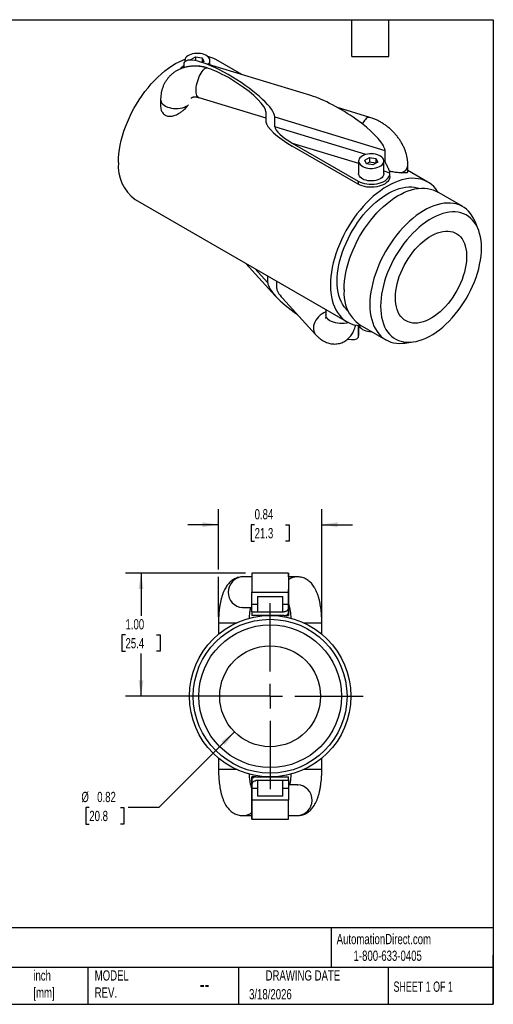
# Model space of a CAD drawing. Header units: inches. Extents: x 0.2 to 10.8, y 0.2 to 8.2.
# Tile 2 of 2: x 6.9 to 10.8, y 0.2 to 8.2. Entities that reach past the tile are written whole.
import ezdxf

# ---------------------------------------------------------------- set-up
doc = ezdxf.new("R2010")
doc.units = ezdxf.units.IN
doc.header["$MEASUREMENT"] = 0
doc.linetypes.add('SLD-Center', pattern=[0.75, 0.6, -0.05, 0.05, -0.05])
doc.linetypes.add('SLD-Solid', pattern=[0])
doc.layers.add('CENTER', color=40, linetype='SLD-Center')
doc.layers.add('DIMENSIONS', color=140, linetype='SLD-Solid', lineweight=25)
doc.layers.add('TEXT', color=140, linetype='SLD-Solid', lineweight=25)
doc.styles.add('SLDTEXTSTYLE0', font='TXT', dxfattribs={"width": 0.7})
doc.styles.add('SLDTEXTSTYLE1', font='TXT', dxfattribs={"width": 0.65})
doc.dimstyles.new('SLDDIMSTYLE2', dxfattribs={"dimtxt": 0.084961, "dimasz": 0.13, "dimexe": 0, "dimexo": 0.0625, "dimgap": 0.02124, "dimtad": 0, "dimtih": 1, "dimtoh": 1, "dimrnd": 1e-09, "dimzin": 4, "dimdsep": 46, "dimtxsty": 'SLDTEXTSTYLE0', "dimsah": 1, "dimcen": 0.09, "dimadec": 0, "dimazin": 1, "dimtfac": 1, "dimtofl": 0, "dimtmove": 0, "dimatfit": 3, "dimfxl": 0, "dimfrac": 2, "dimtolj": 1, "dimtzin": 12, "dimarcsym": 0})
doc.dimstyles.new('SLDDIMSTYLE3', dxfattribs={"dimtxt": 0.084961, "dimasz": 0.13, "dimexe": 0, "dimexo": 0.0625, "dimgap": 0.02124, "dimtad": 0, "dimtih": 1, "dimtoh": 1, "dimrnd": 1e-09, "dimdsep": 46, "dimtxsty": 'SLDTEXTSTYLE0', "dimsah": 1, "dimcen": 0, "dimadec": 0, "dimazin": 2, "dimtfac": 1, "dimtofl": 0, "dimtmove": 0, "dimatfit": 3, "dimfxl": 0, "dimfrac": 2, "dimtolj": 1, "dimtzin": 12, "dimarcsym": 0})
doc.dimstyles.new('SLDDIMSTYLE4', dxfattribs={"dimtxt": 0.084961, "dimasz": 0.13, "dimexe": 0, "dimexo": 0.0625, "dimgap": 0.02124, "dimtad": 0, "dimtih": 1, "dimtoh": 1, "dimrnd": 1e-09, "dimdsep": 46, "dimtxsty": 'SLDTEXTSTYLE0', "dimsah": 1, "dimcen": 0.09, "dimadec": 0, "dimazin": 2, "dimtfac": 1, "dimtmove": 0, "dimatfit": 0, "dimfxl": 0, "dimfrac": 2, "dimtolj": 1, "dimtzin": 12, "dimarcsym": 0})

# ---------------------------------------------------------------- blocks, each defined once
blk = doc.blocks.new('_D_3')
at = {"layer": 'DIMENSIONS'}
for p, q in [((8.7356, 3.7533), (7.7609, 3.7533)), ((7.8859, 3.7533), (7.8859, 3.4073)), ((7.7596, 3.2533), (7.7311, 3.2533)), ((7.7311, 3.2533), (7.7311, 3.1183)), ((8.0121, 3.2533), (8.0406, 3.2533)), ((8.0406, 3.2533), (8.0406, 3.1183)), ((7.7311, 3.1183), (7.7596, 3.1183)), ((7.8859, 2.7533), (7.8859, 3.0992)), ((8.0406, 3.1183), (8.0121, 3.1183)), ((8.8856, 2.7533), (7.7609, 2.7533))]:
    blk.add_line(p, q, dxfattribs=at)
for points in [[(7.8859, 3.7533), (7.8659, 3.6233), (7.9059, 3.6233)], [(7.8859, 2.7533), (7.9059, 2.8833), (7.8659, 2.8833)]]:
    blk.add_solid(points, dxfattribs=at)
at = {"layer": 'DIMENSIONS', "char_height": 0.08333, "attachment_point": 1, "style": 'SLDTEXTSTYLE0'}
for s, insert in [('1.00', (7.7596, 3.3797)), ('25.4', (7.7596, 3.2257))]:
    blk.add_mtext(s, dxfattribs=dict(at, insert=insert))
blk = doc.blocks.new('_D_4')
at = {"layer": 'DIMENSIONS'}
for p, q in [((8.6457, 2.4634), (8.032, 1.8497)), ((7.4654, 1.8497), (7.4369, 1.8497)), ((7.4369, 1.8497), (7.4369, 1.7147)), ((7.7179, 1.8497), (7.7464, 1.8497)), ((7.7464, 1.8497), (7.7464, 1.7147)), ((8.032, 1.8497), (7.782, 1.8497)), ((7.4369, 1.7147), (7.4654, 1.7147)), ((7.7464, 1.7147), (7.7179, 1.7147))]:
    blk.add_line(p, q, dxfattribs=at)
blk.add_solid([(8.6457, 2.4634), (8.5396, 2.3856), (8.5679, 2.3573)], dxfattribs=at)
at = {"layer": 'DIMENSIONS', "char_height": 0.08333, "attachment_point": 1, "style": 'SLDTEXTSTYLE0'}
for s, insert in [('%%c', (7.4012, 1.9762)), ('0.82', (7.5295, 1.9762)), ('20.8', (7.4654, 1.8221))]:
    blk.add_mtext(s, dxfattribs=dict(at, insert=insert))
blk = doc.blocks.new('_D_5')
at = {"layer": 'DIMENSIONS'}
for p, q in [((8.5156, 3.7833), (8.5156, 4.272)), ((9.3556, 3.3983), (9.3556, 4.272)), ((8.5156, 4.147), (8.2656, 4.147)), ((8.8093, 4.147), (8.7808, 4.147)), ((8.7808, 4.147), (8.7808, 4.012)), ((9.0618, 4.147), (9.0903, 4.147)), ((9.0903, 4.147), (9.0903, 4.012)), ((9.3556, 4.147), (9.6056, 4.147)), ((8.7808, 4.012), (8.8093, 4.012)), ((9.0903, 4.012), (9.0618, 4.012)), ((8.5156, 3.3983), (8.5156, 3.7233))]:
    blk.add_line(p, q, dxfattribs=at)
for points in [[(8.5156, 4.147), (8.3856, 4.167), (8.3856, 4.127)], [(9.3556, 4.147), (9.4856, 4.127), (9.4856, 4.167)]]:
    blk.add_solid(points, dxfattribs=at)
at = {"layer": 'DIMENSIONS', "char_height": 0.08333, "attachment_point": 1, "style": 'SLDTEXTSTYLE0'}
for s, insert in [('0.84', (8.8093, 4.2734)), ('21.3', (8.8093, 4.1194))]:
    blk.add_mtext(s, dxfattribs=dict(at, insert=insert))
blk = doc.blocks.new('SW_CENTERMARKSYMBOL_0')
at = {"layer": 'CENTER', "color": 0}
for p, q in [((0, 0.2), (0, 0.756)), ((0, 0), (0, 0.1)), ((-0.2, 0), (-0.756, 0)), ((0, 0), (-0.1, 0)), ((0, 0), (0, -0.1)), ((0, 0), (0.1, 0)), ((0.2, 0), (0.756, 0)), ((0, -0.2), (0, -0.756))]:
    blk.add_line(p, q, dxfattribs=at)

msp = doc.modelspace()

# ---------------------------------------------------------------- linework, layer by layer
for p, q in [((8.2912, 7.9256), (8.3294, 7.9477)), ((8.2934, 7.9209), (8.2912, 7.9256)), ((8.3294, 7.9477), (8.3817, 7.9396)), ((8.3294, 7.9477), (8.3294, 7.916)), ((8.3817, 7.9396), (8.3957, 7.9094)), ((8.3817, 7.9396), (8.3817, 7.9022)), ((8.7051, 7.804), (8.4946, 7.9255)), ((8.2336, 7.8863), (8.2336, 7.8599)), ((8.2374, 7.8611), (8.2374, 7.9027)), ((8.2409, 7.9175), (8.2409, 7.9075)), ((9.2675, 7.6332), (8.3722, 7.9051)), ((8.3957, 7.9094), (8.3827, 7.9019)), ((8.4459, 7.8827), (8.4459, 7.9175)), ((8.0452, 7.6003), (8.0452, 7.5463)), ((8.3551, 7.6177), (8.901, 7.4519)), ((9.746, 7.4565), (9.4829, 7.5364)), ((8.901, 7.501), (8.901, 7.4201)), ((8.9725, 7.4597), (9.8675, 7.1879)), ((8.9725, 7.3788), (8.9725, 7.4597)), ((9.7123, 7.1542), (8.9725, 7.3788)), ((9.1156, 7.2473), (9.6516, 6.9378)), ((9.1156, 7.2473), (9.6552, 7.0834)), ((9.6516, 6.9133), (9.1156, 7.2228)), ((9.7054, 7.1092), (9.7437, 7.1313)), ((9.7437, 7.1313), (9.7959, 7.1232)), ((9.7437, 7.1313), (9.7437, 7.093)), ((9.7959, 7.1232), (9.8099, 7.093)), ((9.7959, 7.1232), (9.7959, 7.0849)), ((9.8675, 7.1879), (9.8675, 7.107)), ((9.6552, 7.1011), (9.6552, 6.999)), ((9.7194, 7.079), (9.7054, 7.1092)), ((9.7437, 7.093), (9.7194, 7.079)), ((9.7717, 7.0709), (9.7194, 7.079)), ((9.7959, 7.0849), (9.7437, 7.093)), ((9.8099, 7.093), (9.7717, 7.0709)), ((9.8675, 7.107), (9.8591, 7.1096)), ((9.8602, 6.999), (9.8602, 7.1011)), ((10.0559, 7.013), (10.0559, 7.0656)), ((9.8602, 7.0211), (9.907, 7.0069)), ((9.9077, 6.9746), (9.9077, 6.999)), ((10.2179, 6.9307), (10.0559, 7.0242)), ((9.6516, 6.9378), (9.6516, 6.9133)), ((10.5008, 6.7316), (10.2908, 6.8528)), ((7.8387, 6.7892), (9.5619, 5.7944)), ((10.6266, 6.5486), (10.6012, 6.6107)), ((8.7378, 6.2702), (8.9774, 6.0073)), ((8.9165, 6.1121), (8.8108, 6.2281)), ((8.9165, 6.1121), (8.9165, 6.167)), ((8.988, 6.1257), (8.988, 6.0708)), ((9.0371, 5.9863), (9.3049, 5.6924)), ((9.3887, 5.8944), (9.3887, 5.853)), ((9.6516, 5.7654), (9.6516, 5.669)), ((9.6555, 5.6855), (9.6555, 5.765)), ((9.6658, 5.7703), (9.8759, 5.649)), ((10.0307, 5.6225), (10.0971, 5.6316)), ((8.7856, 3.7233), (8.7147, 3.7233)), ((9.0856, 3.7533), (8.7856, 3.7533)), ((9.1564, 3.7233), (9.0856, 3.7233)), ((9.0856, 3.4338), (9.0856, 3.6211)), ((8.7856, 3.5983), (9.0855, 3.5983)), ((8.7856, 3.4993), (8.7856, 3.5983)), ((8.8331, 3.5643), (8.8331, 3.4393)), ((8.8331, 3.5643), (9.0243, 3.5643)), ((9.0243, 3.5643), (9.0381, 3.5643)), ((9.0381, 3.4416), (9.0381, 3.5643)), ((9.0855, 3.5983), (9.0855, 3.4993)), ((9.0856, 3.5983), (9.0856, 3.4993)), ((8.7147, 3.4733), (8.7117, 3.4733)), ((8.7147, 3.4733), (8.7856, 3.4733)), ((8.8331, 3.4993), (8.7856, 3.4993)), ((9.0855, 3.4993), (9.0381, 3.4993)), ((9.0856, 3.4733), (9.0932, 3.4733)), ((8.7856, 3.4393), (9.0508, 3.4393)), ((8.7856, 3.4393), (8.7856, 3.4093)), ((9.0508, 3.4093), (8.7856, 3.4093)), ((8.8731, 3.4093), (8.8731, 3.4063)), ((8.9981, 3.4063), (8.9981, 3.4093)), ((8.9981, 3.4063), (8.9981, 3.4093)), ((9.0508, 3.4093), (9.0856, 3.4093)), ((9.0856, 3.4393), (9.0856, 3.4393)), ((9.0856, 3.4393), (9.0856, 3.4093)), ((9.0856, 3.4093), (9.0856, 3.4093)), ((8.5156, 3.3483), (8.5156, 3.2572)), ((8.5156, 3.3483), (8.6593, 3.3483)), ((9.2118, 3.3483), (9.3556, 3.3483)), ((9.3556, 3.2572), (9.3556, 3.3483)), ((8.5156, 2.2494), (8.5156, 2.1583)), ((9.3556, 2.1583), (9.3556, 2.2494)), ((8.6035, 2.1583), (8.5156, 2.1583)), ((8.6593, 2.1583), (8.6035, 2.1583)), ((8.7856, 2.0673), (8.7856, 2.0973)), ((8.7856, 2.0973), (8.7856, 2.0973)), ((8.8203, 2.0973), (8.7856, 2.0973)), ((8.8203, 2.0973), (9.0856, 2.0973)), ((8.8731, 2.1003), (8.8731, 2.0973)), ((8.9981, 2.0973), (8.9981, 2.1003)), ((9.0856, 2.0673), (9.0856, 2.0973)), ((9.3556, 2.1583), (9.2118, 2.1583)), ((8.7856, 2.0333), (8.7779, 2.0333)), ((8.7856, 2.0728), (8.7856, 1.8854)), ((8.7856, 2.0728), (8.7856, 2.0073)), ((8.7856, 2.0333), (8.7856, 2.0673)), ((8.7856, 2.0673), (8.7856, 2.0673)), ((8.7856, 1.9083), (8.7856, 2.0073)), ((8.7857, 1.9083), (8.7857, 2.0073)), ((8.7857, 2.0073), (8.8331, 2.0073)), ((9.0856, 2.0673), (8.8203, 2.0673)), ((8.8331, 2.065), (8.8331, 1.9423)), ((9.0381, 1.9423), (9.0381, 2.0673)), ((9.0381, 2.0073), (9.0856, 2.0073)), ((9.0856, 2.0728), (9.0856, 2.0673)), ((9.0856, 2.0673), (9.0856, 2.0073)), ((9.1564, 2.0333), (9.0856, 2.0333)), ((9.0856, 2.0073), (9.0856, 1.9083)), ((9.1564, 2.0333), (9.1594, 2.0332)), ((9.0381, 1.9423), (8.8331, 1.9423)), ((9.0856, 1.9083), (8.7857, 1.9083)), ((8.7147, 1.7833), (8.7856, 1.7833)), ((9.0856, 1.7833), (9.1564, 1.7833)), ((8.7856, 1.7533), (9.0856, 1.7533))]:
    msp.add_line(p, q)
at = {"flags": 128}
for points in [[(7.7028, 7.0896), (7.7037, 7.1237), (7.7065, 7.1588), (7.711, 7.1947), (7.7174, 7.2312), (7.7255, 7.2682), (7.7354, 7.3056), (7.747, 7.3431), (7.7602, 7.3808), (7.775, 7.4183), (7.7914, 7.4556), (7.8093, 7.4925), (7.8285, 7.5288), (7.8491, 7.5645), (7.871, 7.5994), (7.894, 7.6333), (7.9181, 7.6661), (7.9432, 7.6977), (7.9692, 7.728), (7.9959, 7.7568), (8.0233, 7.784), (8.0513, 7.8096), (8.0798, 7.8333), (8.1085, 7.8552), (8.1375, 7.8751), (8.1667, 7.893), (8.1958, 7.9088), (8.2248, 7.9223), (8.2432, 7.9298)], [(8.4314, 7.8871), (8.4351, 7.8911), (8.4413, 7.8999), (8.4449, 7.9092), (8.4459, 7.9187), (8.4443, 7.9282), (8.44, 7.9374), (8.4332, 7.9461), (8.4241, 7.954), (8.413, 7.961), (8.4, 7.9669), (8.3855, 7.9715), (8.37, 7.9747), (8.3538, 7.9764), (8.3373, 7.9766), (8.3209, 7.9753), (8.3052, 7.9724), (8.2904, 7.9682), (8.277, 7.9626), (8.2654, 7.9559), (8.2557, 7.9481), (8.2484, 7.9396), (8.2435, 7.9305), (8.2411, 7.9211), (8.2415, 7.9116), (8.2421, 7.9087)], [(8.3551, 7.6177), (8.3496, 7.6204), (8.3441, 7.6259), (8.3397, 7.6338), (8.3364, 7.6439), (8.3342, 7.6559), (8.3333, 7.6697), (8.3336, 7.6849), (8.3351, 7.7013), (8.3379, 7.7184), (8.3418, 7.7359), (8.3467, 7.7535), (8.3526, 7.7707), (8.3593, 7.7871), (8.3668, 7.8026), (8.3747, 7.8166), (8.383, 7.8289), (8.3915, 7.8393)], [(8.0452, 7.6003), (8.0458, 7.5931), (8.049, 7.5827), (8.0547, 7.5727), (8.0629, 7.5633), (8.0734, 7.5547), (8.0859, 7.547), (8.1003, 7.5405), (8.1161, 7.5353), (8.1331, 7.5314), (8.1508, 7.529), (8.169, 7.5282), (8.1872, 7.5288), (8.2051, 7.531), (8.2222, 7.5347), (8.2382, 7.5398), (8.2527, 7.5461), (8.2655, 7.5536), (8.2709, 7.5575)], [(9.8567, 7.1164), (9.8511, 7.1254), (9.8432, 7.1337), (9.833, 7.1412), (9.8209, 7.1477), (9.8071, 7.1529), (9.7921, 7.1569), (9.7761, 7.1593), (9.7597, 7.1603), (9.7433, 7.1597), (9.7272, 7.1576), (9.7119, 7.1541), (9.6977, 7.1491), (9.6852, 7.143), (9.6745, 7.1357), (9.666, 7.1276), (9.6598, 7.1187), (9.6562, 7.1094), (9.6552, 7.0999), (9.6568, 7.0904), (9.6611, 7.0813), (9.6679, 7.0726), (9.677, 7.0646), (9.6882, 7.0576), (9.7011, 7.0518), (9.7156, 7.0472), (9.7311, 7.044), (9.7474, 7.0422), (9.7639, 7.0421), (9.7802, 7.0434), (9.7959, 7.0462), (9.8107, 7.0505), (9.8241, 7.056), (9.8357, 7.0628), (9.8454, 7.0705), (9.8527, 7.079), (9.8577, 7.0881), (9.86, 7.0975), (9.8596, 7.1071), (9.8567, 7.1164)], [(10.302, 6.8463), (10.2964, 6.8553), (10.2815, 6.8757), (10.2652, 6.8941), (10.2473, 6.9103), (10.228, 6.9244), (10.2074, 6.9363), (10.1856, 6.946), (10.1625, 6.9533), (10.1384, 6.9583), (10.1134, 6.961), (10.0874, 6.9613), (10.0607, 6.9592), (10.0332, 6.9548), (10.0052, 6.948), (9.9768, 6.9389), (9.948, 6.9276), (9.919, 6.914), (9.8899, 6.8982), (9.8608, 6.8803), (9.8318, 6.8604), (9.803, 6.8386), (9.7745, 6.8148), (9.7466, 6.7893), (9.7191, 6.762), (9.6924, 6.7332), (9.6664, 6.703), (9.6413, 6.6713), (9.6172, 6.6385), (9.5942, 6.6046), (9.5724, 6.5697), (9.5518, 6.534), (9.5325, 6.4977), (9.5146, 6.4608), (9.4982, 6.4235), (9.4834, 6.386), (9.4702, 6.3483), (9.4586, 6.3108), (9.4487, 6.2734), (9.4406, 6.2364), (9.4342, 6.1999), (9.4297, 6.164), (9.4269, 6.1289), (9.426, 6.0948)], [(9.6516, 6.9378), (9.6669, 6.9301), (9.684, 6.9236), (9.7024, 6.9186), (9.7218, 6.915), (9.7418, 6.9129), (9.7622, 6.9125), (9.7825, 6.9136), (9.8023, 6.9164), (9.8213, 6.9206), (9.8391, 6.9263), (9.8554, 6.9334), (9.8699, 6.9416), (9.8824, 6.9509), (9.8925, 6.9611), (9.9002, 6.972), (9.9052, 6.9834), (9.9075, 6.9951), (9.907, 7.0069)], [(9.9077, 6.9746), (9.9075, 6.9706), (9.9052, 6.9589), (9.9002, 6.9475), (9.8925, 6.9366), (9.8824, 6.9264), (9.8699, 6.9171), (9.8554, 6.9089), (9.8391, 6.9018), (9.8213, 6.8961), (9.8023, 6.8919), (9.7825, 6.8892), (9.7622, 6.888), (9.7418, 6.8884), (9.7218, 6.8905), (9.7024, 6.8941), (9.684, 6.8991), (9.6669, 6.9056), (9.6516, 6.9133)], [(9.8602, 6.999), (9.86, 6.9955), (9.8577, 6.986), (9.8527, 6.977), (9.8454, 6.9684), (9.8357, 6.9607), (9.8241, 6.954), (9.8107, 6.9484), (9.7959, 6.9442), (9.7802, 6.9413), (9.7639, 6.94), (9.7474, 6.9402), (9.7311, 6.9419), (9.7156, 6.9451), (9.7011, 6.9497), (9.6882, 6.9556), (9.677, 6.9626), (9.6679, 6.9705), (9.6611, 6.9792), (9.6568, 6.9884), (9.6552, 6.9979), (9.6552, 6.999)], [(9.5683, 5.8843), (9.5524, 5.9001), (9.5376, 5.9183), (9.5245, 5.9384), (9.513, 5.9604), (9.5031, 5.9842), (9.495, 6.0097), (9.4887, 6.0368), (9.4841, 6.0653), (9.4814, 6.0952), (9.4805, 6.1262), (9.4814, 6.1583), (9.4841, 6.1913), (9.4887, 6.2251), (9.495, 6.2595), (9.5031, 6.2944), (9.513, 6.3295), (9.5245, 6.3648), (9.5376, 6.4001), (9.5524, 6.4353), (9.5686, 6.4701), (9.5862, 6.5044), (9.6053, 6.5381), (9.6256, 6.571), (9.647, 6.603), (9.6696, 6.6339), (9.6931, 6.6636), (9.7176, 6.6919), (9.7427, 6.7188), (9.7686, 6.7441), (9.795, 6.7677), (9.8218, 6.7894), (9.8489, 6.8093), (9.8762, 6.8272), (9.9036, 6.843), (9.9309, 6.8566), (9.958, 6.8681), (9.9848, 6.8773), (10.0112, 6.8841), (10.037, 6.8887), (10.0622, 6.8909), (10.0866, 6.8908), (10.1102, 6.8882), (10.1327, 6.8834), (10.1432, 6.8802)], [(9.5363, 6.0564), (9.5373, 6.09), (9.54, 6.1245), (9.5447, 6.1598), (9.5511, 6.1957), (9.5593, 6.2321), (9.5693, 6.2688), (9.581, 6.3057), (9.5944, 6.3427), (9.6093, 6.3795), (9.6259, 6.416), (9.6439, 6.4521), (9.6633, 6.4876), (9.684, 6.5224), (9.7059, 6.5562), (9.729, 6.5891), (9.7532, 6.6208), (9.7783, 6.6512), (9.8042, 6.6801), (9.8309, 6.7076), (9.8581, 6.7333), (9.8859, 6.7573), (9.9141, 6.7794), (9.9425, 6.7996), (9.9711, 6.8177), (9.9997, 6.8337), (10.0283, 6.8475), (10.0566, 6.859), (10.0846, 6.8683), (10.1121, 6.8752), (10.1391, 6.8797), (10.1654, 6.8819), (10.1909, 6.8817), (10.2156, 6.8791), (10.2392, 6.8741), (10.2617, 6.8667), (10.2831, 6.857), (10.2908, 6.8528)], [(10.6012, 6.6107), (10.5917, 6.6317), (10.5791, 6.6542), (10.565, 6.6747), (10.5492, 6.6932), (10.5319, 6.7096), (10.5132, 6.7238), (10.4931, 6.7358), (10.4718, 6.7455), (10.4493, 6.7528), (10.4256, 6.7578), (10.401, 6.7604), (10.3755, 6.7606), (10.3492, 6.7585), (10.3222, 6.7539), (10.2946, 6.747), (10.2666, 6.7378), (10.2383, 6.7262), (10.2098, 6.7124), (10.1812, 6.6964), (10.1526, 6.6783), (10.1241, 6.6582), (10.096, 6.636), (10.0682, 6.6121), (10.0409, 6.5863), (10.0143, 6.5589), (9.9883, 6.5299), (9.9632, 6.4995), (9.9391, 6.4678), (9.916, 6.435), (9.894, 6.4011), (9.8733, 6.3664), (9.8539, 6.3309), (9.8359, 6.2948), (9.8194, 6.2582), (9.8044, 6.2214), (9.791, 6.1845), (9.7793, 6.1476), (9.7694, 6.1108), (9.7611, 6.0744), (9.7547, 6.0385), (9.7501, 6.0032), (9.7473, 5.9687), (9.7464, 5.9352)], [(10.6536, 6.3952), (10.6527, 6.4263), (10.6499, 6.4562), (10.6453, 6.4848), (10.639, 6.5119), (10.6309, 6.5375), (10.621, 6.5613), (10.6095, 6.5834), (10.5963, 6.6035), (10.5816, 6.6217), (10.5653, 6.6378), (10.5476, 6.6517), (10.5286, 6.6635), (10.5082, 6.673), (10.4867, 6.6802), (10.4641, 6.685), (10.4405, 6.6876), (10.4161, 6.6877), (10.3908, 6.6855), (10.365, 6.6809), (10.3385, 6.674), (10.3117, 6.6648), (10.2845, 6.6534), (10.2571, 6.6397), (10.2297, 6.6239), (10.2024, 6.606), (10.1752, 6.5861), (10.1484, 6.5643), (10.1219, 6.5406), (10.096, 6.5153), (10.0708, 6.4884), (10.0463, 6.46), (10.0228, 6.4303), (10.0002, 6.3993), (9.9787, 6.3673), (9.9583, 6.3343), (9.9393, 6.3006), (9.9216, 6.2662), (9.9053, 6.2313), (9.8906, 6.1961), (9.8774, 6.1607), (9.8659, 6.1254), (9.856, 6.0902), (9.8479, 6.0552), (9.8415, 6.0208), (9.837, 5.9869), (9.8342, 5.9539), (9.8333, 5.9217), (9.8342, 5.8906), (9.837, 5.8607), (9.8415, 5.8321), (9.8479, 5.805), (9.856, 5.7795), (9.8659, 5.7556), (9.8774, 5.7336), (9.8906, 5.7134), (9.9053, 5.6952), (9.9216, 5.6791), (9.9393, 5.6652), (9.9583, 5.6534), (9.9787, 5.6439), (10.0002, 5.6367), (10.0228, 5.6319), (10.0463, 5.6294), (10.0708, 5.6292), (10.096, 5.6314), (10.1219, 5.636), (10.1484, 5.6429), (10.1752, 5.6521), (10.2024, 5.6636), (10.2297, 5.6772), (10.2571, 5.693), (10.2845, 5.7109), (10.3117, 5.7308), (10.3385, 5.7527), (10.365, 5.7763), (10.3908, 5.8016), (10.4161, 5.8285), (10.4405, 5.8569), (10.4641, 5.8867), (10.4867, 5.9176), (10.5082, 5.9497), (10.5286, 5.9826), (10.5476, 6.0164), (10.5653, 6.0508), (10.5816, 6.0856), (10.5963, 6.1208), (10.6095, 6.1562), (10.621, 6.1916), (10.6309, 6.2268), (10.639, 6.2617), (10.6453, 6.2961), (10.6499, 6.33), (10.6527, 6.3631), (10.6536, 6.3952)], [(9.9535, 5.9911), (9.9544, 6.0182), (9.9572, 6.0462), (9.9617, 6.075), (9.9681, 6.1042), (9.9762, 6.1338), (9.9859, 6.1636), (9.9973, 6.1933), (10.0103, 6.2228), (10.0247, 6.2519), (10.0405, 6.2804), (10.0576, 6.3081), (10.0758, 6.3349), (10.0952, 6.3606), (10.1154, 6.3849), (10.1365, 6.4079), (10.1583, 6.4293), (10.1805, 6.449), (10.2032, 6.4668), (10.2262, 6.4827), (10.2492, 6.4965), (10.2722, 6.5082), (10.295, 6.5177), (10.3176, 6.5249), (10.3396, 6.5298), (10.361, 6.5324), (10.3817, 6.5325), (10.4015, 6.5304), (10.4203, 6.5258), (10.438, 6.519), (10.4545, 6.5098), (10.4696, 6.4985), (10.4833, 6.485), (10.4955, 6.4694), (10.5061, 6.4519), (10.515, 6.4325), (10.5222, 6.4114), (10.5276, 6.3887), (10.5313, 6.3645), (10.5331, 6.339), (10.5331, 6.3124), (10.5313, 6.2848), (10.5276, 6.2564), (10.5222, 6.2274), (10.515, 6.1979), (10.5061, 6.1682), (10.4955, 6.1385), (10.4833, 6.1089), (10.4696, 6.0795), (10.4545, 6.0507), (10.438, 6.0226), (10.4203, 5.9953), (10.4015, 5.9691), (10.3817, 5.944), (10.361, 5.9203), (10.3396, 5.8981), (10.3176, 5.8776), (10.295, 5.8588), (10.2722, 5.8419), (10.2492, 5.8271), (10.2262, 5.8143), (10.2032, 5.8037), (10.1805, 5.7953), (10.1583, 5.7893), (10.1365, 5.7856), (10.1154, 5.7842), (10.0952, 5.7852), (10.0758, 5.7885), (10.0576, 5.7942), (10.0405, 5.8022), (10.0247, 5.8125), (10.0103, 5.8249), (9.9973, 5.8395), (9.9859, 5.856), (9.9762, 5.8745), (9.9681, 5.8948), (9.9617, 5.9167), (9.9572, 5.9402), (9.9544, 5.965), (9.9535, 5.9911)], [(9.426, 6.0948), (9.4269, 6.0617), (9.4297, 6.0298), (9.4342, 5.9992), (9.4406, 5.97), (9.4487, 5.9424), (9.4586, 5.9164), (9.4702, 5.8922), (9.4834, 5.8699), (9.4982, 5.8495), (9.5146, 5.8311), (9.5325, 5.8148), (9.5518, 5.8007), (9.5724, 5.7888), (9.5942, 5.7792), (9.6172, 5.7718), (9.6413, 5.7668), (9.6664, 5.7642), (9.6771, 5.7638)], [(9.7464, 5.9352), (9.7473, 5.9027), (9.7501, 5.8714), (9.7547, 5.8414), (9.7611, 5.8129), (9.7694, 5.786), (9.7793, 5.7608), (9.791, 5.7374), (9.8044, 5.7159), (9.8194, 5.6963), (9.8359, 5.6789), (9.8539, 5.6636), (9.8733, 5.6505), (9.894, 5.6397), (9.916, 5.6311), (9.9391, 5.625), (9.9632, 5.6212), (9.9883, 5.6197), (10.0143, 5.6207), (10.0307, 5.6225)], [(9.3887, 5.8758), (9.3733, 5.869), (9.3578, 5.86), (9.3432, 5.8492), (9.3297, 5.8369), (9.3177, 5.8233), (9.3073, 5.8087), (9.2989, 5.7934), (9.2926, 5.7778), (9.2885, 5.7621), (9.2868, 5.7468), (9.2873, 5.7321), (9.2903, 5.7183), (9.2955, 5.7058), (9.3029, 5.6948), (9.3049, 5.6924)], [(9.5719, 5.7892), (9.5552, 5.785), (9.5376, 5.7822), (9.5195, 5.781), (9.5012, 5.7812), (9.4832, 5.7831), (9.4659, 5.7864), (9.4496, 5.7911), (9.4347, 5.7972), (9.4214, 5.8044), (9.4101, 5.8127), (9.401, 5.8218), (9.3944, 5.8316), (9.3902, 5.8419), (9.3887, 5.8524), (9.3887, 5.853)], [(8.7856, 3.4393), (8.7856, 3.4397), (8.7856, 3.441), (8.7856, 3.4432), (8.7856, 3.4462), (8.7856, 3.4499), (8.7856, 3.4544), (8.7856, 3.4595), (8.7856, 3.4652), (8.7856, 3.4714), (8.7856, 3.478), (8.7856, 3.4849), (8.7856, 3.4921), (8.7856, 3.4993)], [(9.0856, 3.4338), (9.0856, 3.4404), (9.0856, 3.4476), (9.0856, 3.4554), (9.0856, 3.4636), (9.0856, 3.4722), (9.0856, 3.4811), (9.0856, 3.4901), (9.0856, 3.4993)], [(9.0856, 3.4733), (9.0856, 3.4714), (9.0856, 3.4652), (9.0856, 3.4595), (9.0856, 3.4544), (9.0856, 3.4499), (9.0856, 3.4462), (9.0856, 3.4432), (9.0856, 3.441), (9.0856, 3.4397), (9.0856, 3.4393)], [(9.0856, 3.4093), (9.0856, 3.4097), (9.0856, 3.4108), (9.0856, 3.4127), (9.0856, 3.4154), (9.0856, 3.4187), (9.0856, 3.4228), (9.0856, 3.4275), (9.0856, 3.4328), (9.0856, 3.4387), (9.0856, 3.4451), (9.0856, 3.4519), (9.0856, 3.4592), (9.0856, 3.4668), (9.0856, 3.4733)], [(8.7856, 2.0973), (8.7856, 2.0969), (8.7856, 2.0958), (8.7856, 2.0939), (8.7856, 2.0912), (8.7856, 2.0879), (8.7856, 2.0838), (8.7856, 2.0791), (8.7856, 2.0738), (8.7856, 2.0679), (8.7856, 2.0615), (8.7856, 2.0547), (8.7856, 2.0474), (8.7856, 2.0398), (8.7856, 2.0333)], [(8.7856, 1.7833), (8.7856, 1.7837), (8.7856, 1.7848), (8.7856, 1.7867), (8.7856, 1.7894), (8.7856, 1.7928), (8.7856, 1.7969), (8.7856, 1.8017), (8.7856, 1.8072), (8.7856, 1.8132), (8.7856, 1.8199), (8.7856, 1.8271), (8.7856, 1.8348), (8.7856, 1.843), (8.7856, 1.8515), (8.7856, 1.8605), (8.7856, 1.8697), (8.7856, 1.8791), (8.7856, 1.8887), (8.7856, 1.8985), (8.7856, 1.9083)], [(8.7856, 1.8854), (8.7856, 1.8746), (8.7856, 1.8639), (8.7856, 1.8534), (8.7856, 1.8432), (8.7856, 1.8334), (8.7856, 1.8239), (8.7856, 1.8149), (8.7856, 1.8063), (8.7856, 1.7982), (8.7856, 1.7907), (8.7856, 1.7838), (8.7856, 1.7776), (8.7856, 1.772), (8.7856, 1.7671), (8.7856, 1.7629), (8.7856, 1.7594), (8.7856, 1.7567), (8.7856, 1.7548), (8.7856, 1.7537), (8.7856, 1.7533), (8.7856, 1.7537), (8.7856, 1.7549), (8.7856, 1.7569), (8.7856, 1.7597), (8.7856, 1.7632), (8.7856, 1.7674), (8.7856, 1.7724), (8.7856, 1.778), (8.7856, 1.7833)], [(9.0856, 1.7533), (9.0856, 1.7533), (9.0856, 1.7537), (9.0856, 1.7549), (9.0856, 1.7569), (9.0856, 1.7597), (9.0856, 1.7632), (9.0856, 1.7674), (9.0856, 1.7724), (9.0856, 1.778), (9.0856, 1.7844), (9.0856, 1.7913), (9.0856, 1.7988), (9.0856, 1.8069), (9.0856, 1.8155), (9.0856, 1.8246), (9.0856, 1.8341), (9.0856, 1.844), (9.0856, 1.8542), (9.0856, 1.8647), (9.0856, 1.8754), (9.0856, 1.8863), (9.0856, 1.8972), (9.0856, 1.9083)]]:
    msp.add_lwpolyline(points, dxfattribs=at)
for radius in [0.656, 0.625, 0.58, 0.41]:
    msp.add_circle((8.9356, 2.7533), radius)
for centre, radius, start, end in [((8.3823, 7.7298), 0.2256, 60.13167, 78.23041), ((8.2864, 7.7866), 0.1025, 120.96541, 141.11646), ((8.4243, 7.8183), 0.039, 87.55379, 147.43144), ((9.7425, 7.4173), 0.0393, 84.92225, 146.61938), ((9.8416, 7.3236), 0.1753, 138.84296, 153.27713), ((8.031, 7.0571), 0.3298, 174.35435, 234.33347), ((9.9868, 7.0746), 0.0697, 284.3655, 352.58525), ((9.8473, 6.0248), 0.3126, 174.18664, 234.50118), ((9.7447, 5.8204), 0.1036, 212.41149, 276.89677), ((8.7192, 3.5982), 0.1251, 92.03491, 266.59936), ((9.1568, 3.6071), 0.1161, 90.17984, 127.82722), ((9.152, 1.9083), 0.1251, 272.03491, 86.59936), ((8.7143, 1.8994), 0.1161, 270.17983, 307.82682)]:
    msp.add_arc(centre, radius, start, end)
for centre, major_axis, ratio, start_param, end_param in [((8.6029, 7.673), (0.365, -0.2305), 0.250956, 0.157188, 3.150759), ((8.6029, 7.673), (0.2944, -0.1859), 0.250956, 0.157188, 2.835363), ((9.4982, 7.4011), (0.365, -0.2305), 0.250956, 0.305209, 2.402033), ((9.1156, 7.2963), (0.2119, -0.1339), 0.250956, 3.298781, 4.869577), ((9.1156, 7.2963), (0.1413, -0.0892), 0.250956, 3.298781, 4.869577), ((9.2861, 5.8987), (0.365, -0.2305), 0.250956, 3.29878, 4.513823), ((9.2861, 5.8987), (0.2944, -0.1859), 0.250956, 3.29878, 3.881153), ((9.2861, 5.8987), (0.365, -0.2305), 0.250956, 5.726835, 6.292352), ((9.0856, 3.5983), (0, 0.155), 0.000003, 5.650515, 7.70596), ((8.7856, 3.5983), (0, 0.155), 0.000003, 0, 1.570796), ((9.0856, 3.5983), (0, 0.125), 0.000003, 0, 1.570796)]:
    msp.add_ellipse(centre, major_axis=major_axis, ratio=ratio, start_param=start_param, end_param=end_param)
for points, knots in [([(8.4278, 7.8569), (8.4223, 7.8585), (8.4075, 7.8627), (8.3832, 7.8679), (8.355, 7.8718), (8.327, 7.8734), (8.2993, 7.8726), (8.2723, 7.8695), (8.2461, 7.8641), (8.221, 7.8565), (8.197, 7.8467), (8.1745, 7.8349), (8.1535, 7.8212), (8.1341, 7.8057), (8.1164, 7.7886), (8.1005, 7.7699), (8.0865, 7.7499), (8.0745, 7.7286), (8.0644, 7.7062), (8.0564, 7.6828), (8.0505, 7.6586), (8.0466, 7.6335), (8.0453, 7.614), (8.0452, 7.6028), (8.0452, 7.6003)], [0, 0, 0, 0, 0.0300483, 0.0809934, 0.1319449, 0.1826773, 0.2330668, 0.2829951, 0.3323656, 0.3811174, 0.4292319, 0.476732, 0.5236768, 0.5701534, 0.6162688, 0.6621432, 0.7078891, 0.7536111, 0.7994397, 0.8454996, 0.8919035, 0.9387461, 0.9860968, 1, 1, 1, 1]), ([(8.2374, 7.9027), (8.2361, 7.9005), (8.2352, 7.8981), (8.234, 7.8926), (8.2336, 7.8895), (8.2336, 7.8863)], [0, 0, 0, 0, 0.5, 0.5, 1, 1, 1, 1]), ([(8.2961, 7.61), (8.2964, 7.6112), (8.297, 7.6139), (8.2981, 7.616), (8.2989, 7.6172), (8.2995, 7.6179), (8.3014, 7.6191), (8.3045, 7.6205), (8.3093, 7.6219), (8.3158, 7.6229), (8.3241, 7.6232), (8.3343, 7.6224), (8.3448, 7.6206), (8.352, 7.6185), (8.3551, 7.6177)], [0, 0, 0, 0, 0.066754, 0.155626, 0.258878, 0.396291, 0.489471, 0.57466, 0.651967, 0.724613, 0.800556, 0.873908, 0.946128, 1, 1, 1, 1]), ([(8.0456, 7.5492), (8.0455, 7.5473), (8.0449, 7.5389), (8.0474, 7.5247), (8.0525, 7.5082), (8.0602, 7.4944), (8.0696, 7.4834), (8.0812, 7.4747), (8.0942, 7.4689), (8.1081, 7.4659), (8.1226, 7.4653), (8.1381, 7.467), (8.1551, 7.4711), (8.1731, 7.4778), (8.193, 7.4877), (8.2133, 7.5005), (8.2363, 7.5185), (8.2561, 7.5378), (8.2668, 7.5523), (8.2707, 7.5576)], [0, 0, 0, 0, 0.019324, 0.082852, 0.146315, 0.198411, 0.250467, 0.302781, 0.355095, 0.403152, 0.451238, 0.50326, 0.555316, 0.617895, 0.680503, 0.755723, 0.830944, 0.938367, 1, 1, 1, 1]), ([(10.0559, 7.0656), (10.0558, 7.0713), (10.0556, 7.0859), (10.0532, 7.1095), (10.0485, 7.1363), (10.0416, 7.1631), (10.0326, 7.1898), (10.0215, 7.2162), (10.0084, 7.242), (9.9934, 7.2672), (9.9766, 7.2916), (9.9582, 7.3149), (9.9381, 7.3371), (9.9167, 7.3581), (9.8939, 7.3776), (9.87, 7.3957), (9.845, 7.4121), (9.8191, 7.4268), (9.7923, 7.4397), (9.7679, 7.4495), (9.7523, 7.4545), (9.746, 7.4565)], [0, 0, 0, 0, 0.034206, 0.087048, 0.140224, 0.193898, 0.247975, 0.302358, 0.356953, 0.411682, 0.466484, 0.521324, 0.576193, 0.631098, 0.686053, 0.741077, 0.796185, 0.851396, 0.906718, 0.962145, 1, 1, 1, 1]), ([(9.8637, 7.2088), (9.865, 7.2051), (9.8659, 7.2016), (9.8672, 7.1946), (9.8675, 7.1911), (9.8675, 7.1879)], [0, 0, 0, 0, 0.5, 0.5, 1, 1, 1, 1]), ([(9.8675, 7.107), (9.8675, 7.1028), (9.8689, 7.0979), (9.8727, 7.0884), (9.875, 7.0838), (9.8819, 7.0702), (9.8866, 7.0613), (9.8928, 7.0485), (9.8947, 7.0442), (9.8983, 7.036), (9.8999, 7.0318), (9.9027, 7.024), (9.9039, 7.0203), (9.9058, 7.0132), (9.9066, 7.0098), (9.907, 7.0069)], [0, 0, 0, 0, 0.125, 0.125, 0.25, 0.25, 0.5, 0.5, 0.625, 0.625, 0.75, 0.75, 0.875, 0.875, 1, 1, 1, 1]), ([(9.9032, 7.0224), (9.9062, 7.0216), (9.9157, 7.0189), (9.9324, 7.0156), (9.9523, 7.0122), (9.9718, 7.0098), (9.9901, 7.0082), (10.0061, 7.0073), (10.0226, 7.007), (10.0378, 7.0074), (10.0492, 7.0091), (10.0552, 7.0113), (10.0554, 7.0135), (10.0555, 7.0145)], [0, 0, 0, 0, 0.0387292, 0.1219696, 0.2065074, 0.2910672, 0.3792046, 0.4673752, 0.5445841, 0.6753142, 0.8061165, 0.9164402, 1, 1, 1, 1]), ([(9.3887, 5.853), (9.3887, 5.8509), (9.3886, 5.8449), (9.3881, 5.8366), (9.3872, 5.8292), (9.3863, 5.8246), (9.3857, 5.8225), (9.3858, 5.8227), (9.3858, 5.8228)], [0, 0, 0, 0, 0.122887, 0.335533, 0.541195, 0.739162, 0.930929, 1, 1, 1, 1]), ([(9.3049, 5.6924), (9.3081, 5.6891), (9.3168, 5.6797), (9.3316, 5.666), (9.3493, 5.6521), (9.3672, 5.6405), (9.3851, 5.6312), (9.4033, 5.624), (9.4216, 5.6188), (9.4401, 5.6157), (9.4593, 5.6146), (9.4789, 5.6158), (9.4986, 5.6194), (9.5173, 5.6253), (9.5349, 5.6333), (9.5512, 5.6432), (9.5661, 5.6547), (9.5796, 5.6677), (9.5917, 5.6822), (9.6024, 5.698), (9.6118, 5.7153), (9.6199, 5.7342), (9.6261, 5.7524), (9.6288, 5.7646), (9.63, 5.7698)], [0, 0, 0, 0, 0.03293, 0.090828, 0.145379, 0.196387, 0.24441, 0.29015, 0.334221, 0.37711, 0.419189, 0.465092, 0.509857, 0.553673, 0.596839, 0.639596, 0.682274, 0.725238, 0.768908, 0.813788, 0.86048, 0.909679, 0.96209, 1, 1, 1, 1]), ([(9.6516, 5.669), (9.6529, 5.6712), (9.6538, 5.6737), (9.6551, 5.6792), (9.6555, 5.6823), (9.6555, 5.6855)], [0, 0, 0, 0, 0.5, 0.5, 1, 1, 1, 1]), ([(8.7147, 3.7233), (8.7088, 3.7231), (8.6969, 3.7227), (8.6793, 3.7193), (8.6622, 3.714), (8.6461, 3.7068), (8.6312, 3.698), (8.6173, 3.6877), (8.6045, 3.676), (8.5926, 3.6628), (8.5816, 3.648), (8.5711, 3.6312), (8.5612, 3.6119), (8.5519, 3.5898), (8.5436, 3.5655), (8.5365, 3.5398), (8.5307, 3.5136), (8.5259, 3.4871), (8.5221, 3.4603), (8.5192, 3.4332), (8.5172, 3.4059), (8.5159, 3.3789), (8.5156, 3.3596), (8.5156, 3.3496), (8.5156, 3.3483)], [0, 0, 0, 0, 0.0364803, 0.0741921, 0.1114311, 0.1484815, 0.1856602, 0.2233542, 0.2620662, 0.3024727, 0.3454873, 0.3922866, 0.4441287, 0.5014426, 0.5620897, 0.6214394, 0.6784964, 0.7336351, 0.7873849, 0.840165, 0.8922851, 0.9439795, 0.9926632, 1, 1, 1, 1]), ([(9.3556, 3.3483), (9.3555, 3.3531), (9.3555, 3.3672), (9.3548, 3.3904), (9.3532, 3.4177), (9.3508, 3.4446), (9.3476, 3.4711), (9.3435, 3.4971), (9.3386, 3.5227), (9.3325, 3.5477), (9.3253, 3.5724), (9.3165, 3.5969), (9.3063, 3.6195), (9.2952, 3.6394), (9.2837, 3.6562), (9.2716, 3.6708), (9.2586, 3.6836), (9.2447, 3.6948), (9.2298, 3.7043), (9.214, 3.712), (9.1968, 3.718), (9.179, 3.7219), (9.1652, 3.7232), (9.1579, 3.7233), (9.1564, 3.7233)], [0, 0, 0, 0, 0.027187, 0.07858, 0.130106, 0.181915, 0.234191, 0.287167, 0.341147, 0.396547, 0.453952, 0.514127, 0.577714, 0.630755, 0.678308, 0.721909, 0.762844, 0.802014, 0.840027, 0.877284, 0.914059, 0.954543, 0.990866, 1, 1, 1, 1]), ([(9.0856, 3.6211), (9.0856, 3.6176), (9.0855, 3.6139), (9.0855, 3.6062), (9.0855, 3.6023), (9.0855, 3.5983)], [0, 0, 0, 0, 0.5, 0.5, 1, 1, 1, 1]), ([(8.7666, 3.3859), (8.7669, 3.3905), (8.7675, 3.4018), (8.7691, 3.419), (8.7713, 3.4372), (8.7739, 3.4537), (8.7762, 3.4658), (8.7776, 3.4717), (8.778, 3.4733)], [0, 0, 0, 0, 0.1401364, 0.3422188, 0.5418952, 0.7382294, 0.9301798, 1, 1, 1, 1]), ([(9.0855, 3.4993), (9.0855, 3.4941), (9.0854, 3.4892), (9.085, 3.4807), (9.0847, 3.477), (9.0831, 3.4667), (9.0813, 3.461), (9.0773, 3.4537), (9.0757, 3.4514), (9.0721, 3.4474), (9.07, 3.4456), (9.0654, 3.4426), (9.0628, 3.4414), (9.0572, 3.4398), (9.0541, 3.4393), (9.0508, 3.4393)], [0, 0, 0, 0, 0.125, 0.125, 0.25, 0.25, 0.5, 0.5, 0.625, 0.625, 0.75, 0.75, 0.875, 0.875, 1, 1, 1, 1]), ([(9.0855, 3.5), (9.086, 3.4986), (9.0873, 3.4951), (9.0898, 3.4871), (9.0926, 3.4764), (9.0954, 3.4636), (9.0981, 3.4488), (9.1005, 3.4323), (9.1025, 3.4143), (9.1039, 3.3986), (9.1044, 3.3889), (9.1045, 3.3858)], [0, 0, 0, 0, 0.074673, 0.183128, 0.297585, 0.417539, 0.542264, 0.670948, 0.802785, 0.93703, 1, 1, 1, 1]), ([(9.0508, 3.4093), (9.0566, 3.4093), (9.0616, 3.4102), (9.0703, 3.4133), (9.074, 3.4155), (9.0798, 3.4204), (9.0819, 3.4231), (9.0848, 3.4286), (9.0856, 3.4313), (9.0856, 3.4338)], [0, 0, 0, 0, 0.25, 0.25, 0.5, 0.5, 0.75, 0.75, 1, 1, 1, 1]), ([(8.5156, 2.1583), (8.5156, 2.1534), (8.5157, 2.1394), (8.5164, 2.1162), (8.5179, 2.0889), (8.5203, 2.062), (8.5235, 2.0355), (8.5276, 2.0094), (8.5326, 1.9839), (8.5386, 1.9589), (8.5458, 1.9342), (8.5547, 1.9097), (8.5648, 1.8871), (8.576, 1.8671), (8.5874, 1.8504), (8.5995, 1.8357), (8.6125, 1.8229), (8.6264, 1.8118), (8.6413, 1.8023), (8.6571, 1.7946), (8.6743, 1.7885), (8.6921, 1.7847), (8.7059, 1.7834), (8.7132, 1.7833), (8.7147, 1.7833)], [0, 0, 0, 0, 0.0271869, 0.0785799, 0.1301063, 0.1819147, 0.2341914, 0.2871673, 0.3411466, 0.3965471, 0.4539523, 0.514127, 0.5777141, 0.6307548, 0.6783084, 0.7219092, 0.7628441, 0.802014, 0.8400265, 0.8772843, 0.9140586, 0.9545433, 0.9908659, 1, 1, 1, 1]), ([(8.7856, 2.0065), (8.7851, 2.008), (8.7838, 2.0115), (8.7814, 2.0195), (8.7786, 2.0301), (8.7757, 2.043), (8.7731, 2.0578), (8.7706, 2.0743), (8.7686, 2.0923), (8.7673, 2.1079), (8.7668, 2.1176), (8.7666, 2.1207)], [0, 0, 0, 0, 0.074678, 0.183142, 0.297609, 0.417573, 0.542308, 0.671001, 0.802849, 0.937105, 1, 1, 1, 1]), ([(8.8203, 2.0973), (8.8145, 2.0973), (8.8095, 2.0963), (8.8008, 2.0933), (8.7972, 2.0911), (8.7914, 2.0862), (8.7892, 2.0835), (8.7863, 2.078), (8.7856, 2.0752), (8.7856, 2.0728)], [0, 0, 0, 0, 0.25, 0.25, 0.5, 0.5, 0.75, 0.75, 1, 1, 1, 1]), ([(9.1045, 2.1207), (9.1043, 2.1161), (9.1037, 2.1048), (9.1021, 2.0876), (9.0999, 2.0694), (9.0972, 2.0529), (9.095, 2.0407), (9.0936, 2.0349), (9.0932, 2.0333)], [0, 0, 0, 0, 0.140302, 0.342346, 0.541984, 0.73828, 0.930193, 1, 1, 1, 1]), ([(9.1564, 1.7833), (9.1623, 1.7835), (9.1743, 1.7839), (9.1919, 1.7873), (9.2089, 1.7926), (9.225, 1.7997), (9.24, 1.8085), (9.2538, 1.8188), (9.2666, 1.8306), (9.2785, 1.8437), (9.2896, 1.8586), (9.3, 1.8754), (9.3099, 1.8947), (9.3192, 1.9168), (9.3275, 1.9411), (9.3346, 1.9668), (9.3405, 1.993), (9.3452, 2.0194), (9.349, 2.0462), (9.3519, 2.0733), (9.354, 2.1007), (9.3552, 2.1277), (9.3556, 2.147), (9.3556, 2.157), (9.3556, 2.1583)], [0, 0, 0, 0, 0.03648, 0.074192, 0.111431, 0.148481, 0.18566, 0.223354, 0.262066, 0.302473, 0.345487, 0.392287, 0.444129, 0.501443, 0.56209, 0.621439, 0.678496, 0.733635, 0.787385, 0.840165, 0.892285, 0.943979, 0.992663, 1, 1, 1, 1]), ([(8.7857, 2.0073), (8.7857, 2.0125), (8.7857, 2.0174), (8.7861, 2.0259), (8.7865, 2.0296), (8.788, 2.0398), (8.7899, 2.0456), (8.7939, 2.0529), (8.7954, 2.0552), (8.7991, 2.0592), (8.8011, 2.061), (8.8058, 2.064), (8.8083, 2.0651), (8.8139, 2.0668), (8.817, 2.0673), (8.8203, 2.0673)], [0, 0, 0, 0, 0.125, 0.125, 0.25, 0.25, 0.5, 0.5, 0.625, 0.625, 0.75, 0.75, 0.875, 0.875, 1, 1, 1, 1]), ([(8.7856, 1.8854), (8.7856, 1.889), (8.7856, 1.8927), (8.7856, 1.9003), (8.7857, 1.9043), (8.7857, 1.9083)], [0, 0, 0, 0, 0.5, 0.5, 1, 1, 1, 1])]:
    msp.add_open_spline(points, degree=3, knots=knots)
at = {"layer": 'TEXT'}
for p, q in [((0.25, 8.25), (10.75, 8.25)), ((9.6, 7.95), (9.6, 8.25)), ((9.9, 7.95), (9.9, 8.25)), ((10.75, 8.25), (10.75, 0.25)), ((9.6, 7.95), (9.9, 7.95)), ((10.75, 0.8711), (0.25, 0.8711)), ((9.4321, 0.8711), (9.4321, 0.55)), ((10.75, 0.25), (10.75, 0.65)), ((10.75, 0.55), (0.25, 0.55)), ((7.4528, 0.55), (7.4528, 0.25)), ((8.6797, 0.55), (8.6797, 0.25)), ((9.8956, 0.55), (9.8956, 0.25)), ((0.25, 0.25), (10.75, 0.25))]:
    msp.add_line(p, q, dxfattribs=at)

# ---------------------------------------------------------------- block references
at = {"layer": 'CENTER'}
msp.add_blockref('SW_CENTERMARKSYMBOL_0', (8.9356, 2.7533), dxfattribs=at)

# ---------------------------------------------------------------- texts
at = {"layer": 'TEXT'}
for s, insert, char_height, attachment_point, style in [('AutomationDirect.com', (9.4762, 0.8219), 0.083333, 1, 'SLDTEXTSTYLE0'), ('1-800-633-0405', (9.6138, 0.6865), 0.083333, 1, 'SLDTEXTSTYLE0'), ('inch^J[mm]', (7.0104, 0.5261), 0.08333, 1, 'SLDTEXTSTYLE0'), ('MODEL ^JREV.', (7.5092, 0.5261), 0.083333, 1, 'SLDTEXTSTYLE0'), ('DRAWING DATE', (9.2018, 0.5261), 0.083333, 2, 'SLDTEXTSTYLE0'), ('--', (8.3633, 0.4754), 0.125, 1, 'SLDTEXTSTYLE0'), ('SHEET 1 OF 1', (9.9386, 0.4351), 0.083333, 1, 'SLDTEXTSTYLE1'), ('3/18/2026', (8.7643, 0.3737), 0.08333, 1, 'SLDTEXTSTYLE0')]:
    msp.add_mtext(s, dxfattribs=dict(at, insert=insert, char_height=char_height, attachment_point=attachment_point, style=style))

# ---------------------------------------------------------------- dimensions: what is measured, and where the dimension line sits
at = {"layer": 'DIMENSIONS'}
dim = msp.add_linear_dim(base=(9.3556, 4.147), p1=(8.5156, 3.3483), p2=(9.3556, 3.3483), dimstyle='SLDDIMSTYLE4', dxfattribs=at)
dim.commit()
dim.dimension.update_dxf_attribs({"geometry": '_D_5', "text_midpoint": (8.9356, 4.147), "dimtype": 160})
dim = msp.add_linear_dim(base=(7.8859, 3.7533), p1=(8.9356, 2.7533), p2=(8.7856, 3.7533), angle=90, dimstyle='SLDDIMSTYLE2', dxfattribs=at)
dim.commit()
dim.dimension.update_dxf_attribs({"geometry": '_D_3', "text_midpoint": (7.8859, 3.2533), "dimtype": 160})
dim = msp.add_diameter_dim_2p(p1=(9.2255, 3.0432), p2=(8.6457, 2.4634), dimstyle='SLDDIMSTYLE3', dxfattribs=at)
dim.commit()
dim.dimension.update_dxf_attribs({"geometry": '_D_4', "text_midpoint": (7.5916, 1.8497), "dimtype": 163})

doc.saveas('drawing.dxf')
